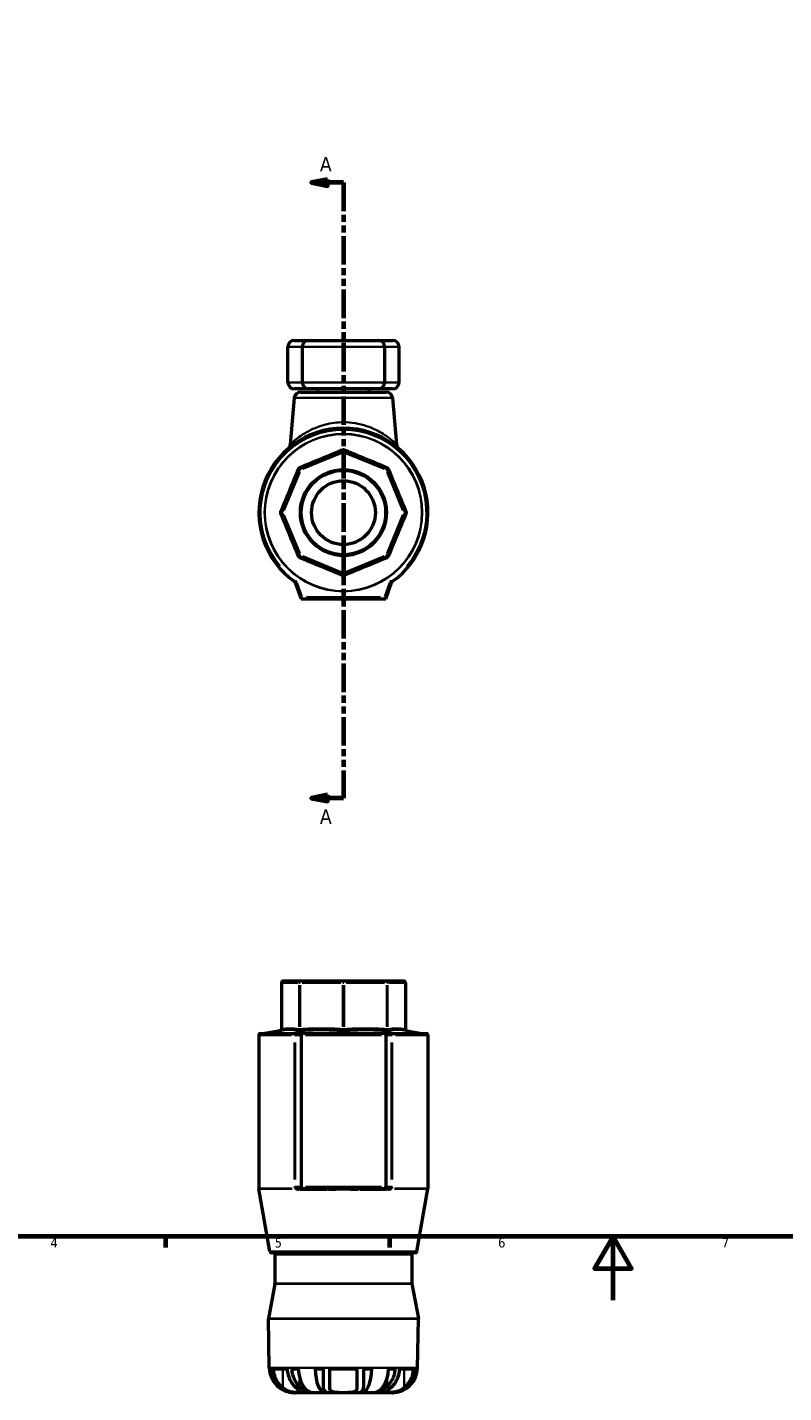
# Model space of a CAD drawing. Header units: millimetres. Extents: x 0 to 948, y -29 to 834.
# Tile 2 of 7: x 237 to 474, y -29 to 399. Entities that reach past the tile are written whole.
import ezdxf

# ---------------------------------------------------------------- set-up
doc = ezdxf.new("R2010")
doc.units = ezdxf.units.MM
doc.linetypes.add('DOUBLE_DASH_CHAIN', pattern=[1.2403, 0.6614, -0.0827, 0.1654, -0.0827, 0.1654, -0.0827])
for name, color, linetype, lineweight in [('Border (ANSI)', 7, 'Continuous', 70), ('Section Line (ANSI)', 7, 'DOUBLE_DASH_CHAIN', 70), ('Visible (ANSI)', 7, 'Continuous', 50), ('Visible Narrow (ANSI)', 7, 'Continuous', 35)]:
    doc.layers.add(name, color=color, linetype=linetype, lineweight=lineweight)
doc.styles.add('Label Text (ANSI)', font='tahoma.ttf')
doc.styles.add('Note Text (ANSI)', font='tahoma.ttf')

# ---------------------------------------------------------------- blocks, each defined once
blk = doc.blocks.new('Borders Default Border')
at = {"layer": 'Border (ANSI)'}
for p, q in [((280.33, 20), (280.33, 16.55)), ((350.42, 20), (350.42, 16.55))]:
    blk.add_line(p, q, dxfattribs=at)
at = {"layer": 'Border (ANSI)', "flags": 128}
for points in [[(20, 20), (20, 574), (821, 574), (821, 20), (20, 20)], [(420.5, 0), (420.5, 20), (414.73, 10), (426.27, 10), (420.5, 20)]]:
    blk.add_lwpolyline(points, dxfattribs=at)
at = {"layer": 'Border (ANSI)', "char_height": 3.05, "attachment_point": 7, "style": 'Note Text (ANSI)'}
for s, insert in [('4', (244.23, 16.55)), ('5', (314.48, 16.49)), ('6', (384.49, 16.49)), ('7', (454.6, 16.55))]:
    blk.add_mtext(s, dxfattribs=dict(at, insert=insert))
blk = doc.blocks.new('2dTransSection0')
at = {"layer": 'Section Line (ANSI)', "linetype": 'Continuous'}
for p, q in [((331.03, 351.37), (326.03, 350.37)), ((331.03, 349.37), (331.03, 351.37)), ((331.03, 350.37), (326.03, 350.37)), ((326.03, 350.37), (331.03, 349.37)), ((336.03, 350.37), (331.03, 350.37)), ((336.03, 350.37), (336.03, 341.72)), ((336.03, 166.09), (336.03, 157.44)), ((331.03, 158.44), (326.03, 157.44)), ((331.03, 156.44), (331.03, 158.44)), ((331.03, 157.44), (326.03, 157.44)), ((326.03, 157.44), (331.03, 156.44)), ((336.03, 157.44), (331.03, 157.44))]:
    blk.add_line(p, q, dxfattribs=at)
at = {"layer": 'Section Line (ANSI)', "linetype": 'DOUBLE_DASH_CHAIN', "ltscale": 13.5074}
blk.add_line((336.03, 350.37), (336.03, 157.44), dxfattribs=at)
at = {"layer": 'Section Line (ANSI)', "linetype": 'Continuous', "flags": 128}
for points in [[(331.03, 351.37), (326.03, 350.37), (331.03, 349.37), (331.03, 351.37)], [(331.03, 158.44), (326.03, 157.44), (331.03, 156.44), (331.03, 158.44)]]:
    blk.add_lwpolyline(points, dxfattribs=at)
at = {"layer": 'Section Line (ANSI)'}
for points in [[(331.03, 351.37), (326.03, 350.37), (331.03, 349.37), (331.03, 351.37)], [(331.03, 158.44), (326.03, 157.44), (331.03, 156.44), (331.03, 158.44)]]:
    blk.add_solid(points, dxfattribs=at)
at = {"layer": 'Section Line (ANSI)', "char_height": 4.57, "attachment_point": 7, "style": 'Label Text (ANSI)'}
for insert in [(328.67, 353.87), (328.67, 149.36)]:
    blk.add_mtext('A', dxfattribs=dict(at, insert=insert))

msp = doc.modelspace()

# ---------------------------------------------------------------- linework, layer by layer
at = {"layer": 'Visible (ANSI)'}
for p, q in [((320.616, 300.927), (325.131, 300.927)), ((325.131, 300.927), (346.931, 300.927)), ((346.931, 300.927), (351.446, 300.927)), ((318.616, 287.727), (318.616, 298.927)), ((323.131, 298.927), (323.131, 287.727)), ((348.931, 298.927), (348.931, 287.727)), ((353.446, 287.727), (353.446, 298.927)), ((320.648, 282.902), (319.37, 268.301)), ((325.131, 285.727), (320.616, 285.727)), ((322.64, 284.727), (349.422, 284.727)), ((346.931, 285.727), (325.131, 285.727)), ((327.969, 284.727), (327.969, 285.727)), ((344.094, 284.727), (344.094, 285.727)), ((351.446, 285.727), (346.931, 285.727)), ((351.415, 282.902), (352.692, 268.301)), ((335.84, 266.331), (322.446, 260.783)), ((349.616, 260.783), (336.223, 266.331)), ((322.175, 260.513), (316.627, 247.119)), ((355.435, 247.119), (349.887, 260.513)), ((316.627, 246.736), (322.175, 233.342)), ((349.887, 233.342), (355.435, 246.736)), ((322.446, 233.072), (335.84, 227.524)), ((336.223, 227.524), (349.616, 233.072)), ((320.917, 225.05), (322.781, 219.927)), ((349.281, 219.927), (351.146, 225.05)), ((323.131, 220.427), (322.781, 219.927)), ((322.781, 219.927), (349.281, 219.927)), ((349.281, 219.927), (348.931, 220.427)), ((316.589, 99.529), (316.589, 84.994)), ((322.637, 100.029), (317.089, 100.029)), ((336.031, 100.029), (322.637, 100.029)), ((349.425, 100.029), (336.031, 100.029)), ((354.973, 100.029), (349.425, 100.029)), ((355.473, 99.529), (355.473, 84.994)), ((309.531, 83.157), (309.531, 35.065)), ((310.031, 83.657), (321.024, 83.657)), ((316.176, 84.501), (311.429, 83.664)), ((321.387, 83.657), (321.024, 83.657)), ((323.131, 83.657), (321.387, 83.657)), ((322.781, 83.157), (322.781, 35.522)), ((348.931, 83.657), (323.131, 83.657)), ((350.676, 83.657), (348.931, 83.657)), ((349.281, 83.157), (349.281, 35.522)), ((351.038, 83.657), (350.676, 83.657)), ((351.038, 83.657), (362.031, 83.657)), ((355.886, 84.501), (360.633, 83.664)), ((362.531, 83.157), (362.531, 35.065)), ((313.008, 15.302), (309.539, 34.979)), ((321.804, 35.022), (323.131, 35.022)), ((323.131, 35.022), (331.297, 35.022)), ((340.765, 35.022), (348.931, 35.022)), ((348.931, 35.022), (350.259, 35.022)), ((359.054, 15.302), (362.524, 34.979)), ((358.562, 14.889), (313.501, 14.889)), ((314.566, 14.389), (314.566, 5.26)), ((357.496, 14.389), (357.496, 5.26)), ((314.558, 5.168), (312.54, -5.702)), ((357.505, 5.168), (359.522, -5.702)), ((312.8, -21.16), (312.532, -5.802)), ((359.262, -21.16), (359.53, -5.802)), ((313.516, -21.551), (313.015, -21.551)), ((318.385, -21.551), (314.145, -21.551)), ((321.899, -21.551), (319.876, -21.551)), ((329.671, -21.551), (327.147, -21.551)), ((329.671, -21.551), (329.671, -26.991)), ((340.271, -21.551), (331.791, -21.551)), ((331.791, -27.437), (331.791, -21.551)), ((340.271, -21.551), (340.271, -27.437)), ((342.391, -26.991), (342.391, -21.551)), ((344.915, -21.551), (342.391, -21.551)), ((352.186, -21.551), (350.163, -21.551)), ((357.917, -21.551), (353.677, -21.551)), ((359.047, -21.551), (358.546, -21.551)), ((320.88, -28.971), (320.749, -28.971)), ((320.88, -28.971), (320.88, -28.966)), ((321.218, -28.971), (320.88, -28.971)), ((322.796, -28.971), (321.218, -28.971)), ((325.372, -28.971), (322.796, -28.971)), ((325.372, -28.971), (325.372, -28.653)), ((326.728, -28.971), (325.372, -28.971)), ((330.183, -28.971), (326.728, -28.971)), ((330.183, -28.971), (330.183, -28.493)), ((331.877, -28.971), (330.183, -28.971)), ((336.031, -28.971), (331.877, -28.971)), ((340.186, -28.971), (336.031, -28.971)), ((341.879, -28.971), (340.186, -28.971)), ((341.879, -28.971), (341.879, -28.493)), ((345.334, -28.971), (341.879, -28.971)), ((346.69, -28.971), (345.334, -28.971)), ((346.69, -28.971), (346.69, -28.653)), ((349.266, -28.971), (346.69, -28.971)), ((350.845, -28.971), (349.266, -28.971)), ((351.183, -28.971), (350.845, -28.971)), ((351.183, -28.971), (351.183, -28.966)), ((351.313, -28.971), (351.183, -28.971))]:
    msp.add_line(p, q, dxfattribs=at)
for radius in [13.47, 13.22, 10]:
    msp.add_circle((336.031, 246.927), radius, dxfattribs=at)
for centre, radius, start, end in [((320.616, 298.927), 2, 90, 180), ((325.131, 298.927), 2, 90, 180), ((346.931, 298.927), 2, 0, 90), ((351.446, 298.927), 2, 0, 90), ((320.616, 287.727), 2, 180, 270), ((325.131, 287.727), 2, 180, 270), ((346.931, 287.727), 2, 270, 0), ((351.446, 287.727), 2, 270, 0), ((322.64, 282.727), 2, 90, 175), ((349.422, 282.727), 2, 5, 90), ((336.031, 246.927), 26.5, 305.25374, 234.74626), ((317.378, 268.475), 2, 310.88216, 355), ((336.031, 265.869), 0.5, 67.5, 112.5), ((354.685, 268.475), 2, 185, 229.11784), ((322.637, 260.321), 0.5, 112.5, 157.5), ((349.425, 260.321), 0.5, 22.5, 67.5), ((317.089, 246.927), 0.5, 157.5, 202.5), ((354.973, 246.927), 0.5, 337.5, 22.5), ((322.637, 233.533), 0.5, 202.5, 247.5), ((349.425, 233.533), 0.5, 292.5, 337.5), ((336.031, 227.986), 0.5, 247.5, 292.5), ((320.447, 224.879), 0.5, 20, 54.74626), ((351.616, 224.879), 0.5, 125.25374, 160), ((317.089, 99.529), 0.5, 90, 180), ((354.973, 99.529), 0.5, 0, 90), ((310.031, 83.157), 0.5, 90, 180), ((311.342, 84.157), 0.5, 270, 280), ((316.089, 84.994), 0.5, 280, 0), ((355.973, 84.994), 0.5, 180, 260), ((360.72, 84.157), 0.5, 260, 270), ((362.031, 83.157), 0.5, 0, 90), ((310.031, 35.065), 0.5, 180, 190), ((362.031, 35.065), 0.5, 350, 0), ((313.501, 15.389), 0.5, 190, 270), ((314.066, 14.389), 0.5, 0, 90), ((357.996, 14.389), 0.5, 90, 180), ((358.562, 15.389), 0.5, 270, 350), ((314.066, 5.26), 0.5, 349.48607, 0), ((357.996, 5.26), 0.5, 180, 190.51393), ((313.032, -5.793), 0.5, 169.48607, 181), ((359.03, -5.793), 0.5, 359, 10.51393), ((320.749, -21.021), 7.95, 181, 270), ((351.313, -21.021), 7.95, 270, 359)]:
    msp.add_arc(centre, radius, start, end, dxfattribs=at)
for centre, major_axis, ratio, start_param, end_param in [((323.131, 83.157), (0, 0.5), 0.7002075, 0, 1.5707963), ((348.931, 83.157), (0, -0.5), 0.7002075, 1.5707963, 3.1415927), ((323.131, 35.522), (0, 0.5), 0.7002075, 1.5707963, 3.1415927), ((348.931, 35.522), (0, 0.5), 0.7002075, 3.1415927, 4.712389), ((320.88, -21.021), (0, -7.95), 0.9914449, 4.7791051, 6.2831853), ((326.728, -21.021), (0, -7.95), 0.6087614, 4.7791051, 6.2831853), ((330.183, -21.021), (0, -7.95), 0.3826834, 4.7791051, 6.2831853), ((341.879, -21.021), (0, -7.95), 0.3826834, 0, 1.5040802), ((345.334, -21.021), (0, -7.95), 0.6087614, 0, 1.5040802), ((351.183, -21.021), (0, -7.95), 0.9914449, 0, 1.5040802)]:
    msp.add_ellipse(centre, major_axis=major_axis, ratio=ratio, start_param=start_param, end_param=end_param, dxfattribs=at)
for points, knots in [([(313.516, -21.551), (313.536, -21.878), (313.575, -22.214), (313.724, -23.061), (313.863, -23.564), (314.191, -24.462), (314.412, -24.937), (314.937, -25.822), (315.241, -26.232), (315.67, -26.716), (315.803, -26.855), (315.944, -26.991)], [0.05156212, 0.05156212, 0.05156212, 0.05156212, 0.1446805, 0.1446805, 0.289361, 0.289361, 0.4369489, 0.4369489, 0.58453679, 0.58453679, 0.64473873, 0.64473873, 0.64473873, 0.64473873]), ([(317.004, -27.437), (316.695, -27.181), (316.408, -26.898), (315.857, -26.269), (315.556, -25.857), (315.036, -24.969), (314.818, -24.493), (314.491, -23.591), (314.352, -23.081), (314.203, -22.224), (314.164, -21.882), (314.145, -21.551)], [4.13160254, 4.13160254, 4.13160254, 4.13160254, 4.25287747, 4.25287747, 4.40024854, 4.40024854, 4.5476196, 4.5476196, 4.69372106, 4.69372106, 4.78825348, 4.78825348, 4.78825348, 4.78825348]), ([(318.385, -21.551), (318.404, -21.882), (318.443, -22.224), (318.592, -23.081), (318.731, -23.591), (319.058, -24.493), (319.276, -24.969), (319.796, -25.857), (320.097, -26.269), (320.648, -26.898), (320.935, -27.181), (321.244, -27.437)], [0.05156904, 0.05156904, 0.05156904, 0.05156904, 0.14610146, 0.14610146, 0.29220292, 0.29220292, 0.43957399, 0.43957399, 0.58694505, 0.58694505, 0.70821998, 0.70821998, 0.70821998, 0.70821998]), ([(322.304, -26.991), (322.163, -26.855), (322.03, -26.716), (321.601, -26.232), (321.297, -25.822), (320.772, -24.937), (320.551, -24.462), (320.223, -23.564), (320.084, -23.061), (319.935, -22.214), (319.896, -21.878), (319.876, -21.551)], [4.4347921, 4.4347921, 4.4347921, 4.4347921, 4.49499404, 4.49499404, 4.64258193, 4.64258193, 4.79016983, 4.79016983, 4.93485033, 4.93485033, 5.02796871, 5.02796871, 5.02796871, 5.02796871]), ([(352.186, -21.551), (352.167, -21.878), (352.128, -22.214), (351.979, -23.061), (351.84, -23.564), (351.511, -24.462), (351.291, -24.937), (350.766, -25.822), (350.462, -26.232), (350.032, -26.716), (349.899, -26.855), (349.758, -26.991)], [0.05156212, 0.05156212, 0.05156212, 0.05156212, 0.1446805, 0.1446805, 0.289361, 0.289361, 0.4369489, 0.4369489, 0.58453679, 0.58453679, 0.64473873, 0.64473873, 0.64473873, 0.64473873]), ([(350.818, -27.437), (351.128, -27.181), (351.415, -26.898), (351.966, -26.269), (352.267, -25.857), (352.786, -24.969), (353.004, -24.493), (353.331, -23.591), (353.47, -23.081), (353.619, -22.224), (353.658, -21.882), (353.677, -21.551)], [4.13160254, 4.13160254, 4.13160254, 4.13160254, 4.25287747, 4.25287747, 4.40024854, 4.40024854, 4.5476196, 4.5476196, 4.69372106, 4.69372106, 4.78825348, 4.78825348, 4.78825348, 4.78825348]), ([(357.917, -21.551), (357.898, -21.882), (357.859, -22.224), (357.71, -23.081), (357.571, -23.591), (357.244, -24.493), (357.026, -24.969), (356.507, -25.857), (356.206, -26.269), (355.655, -26.898), (355.368, -27.181), (355.058, -27.437)], [0.05156904, 0.05156904, 0.05156904, 0.05156904, 0.14610146, 0.14610146, 0.29220292, 0.29220292, 0.43957399, 0.43957399, 0.58694505, 0.58694505, 0.70821998, 0.70821998, 0.70821998, 0.70821998]), ([(356.118, -26.991), (356.259, -26.855), (356.392, -26.716), (356.822, -26.232), (357.126, -25.822), (357.651, -24.937), (357.871, -24.462), (358.2, -23.564), (358.339, -23.061), (358.488, -22.214), (358.527, -21.878), (358.546, -21.551)], [4.4347921, 4.4347921, 4.4347921, 4.4347921, 4.49499404, 4.49499404, 4.64258193, 4.64258193, 4.79016983, 4.79016983, 4.93485033, 4.93485033, 5.02796871, 5.02796871, 5.02796871, 5.02796871]), ([(315.944, -26.991), (316.281, -27.316), (316.656, -27.609), (317.315, -28.017), (317.573, -28.156), (318.044, -28.371), (318.252, -28.454), (318.7, -28.61), (318.939, -28.681), (319.591, -28.838), (320.002, -28.902), (320.685, -28.961), (320.955, -28.971), (321.218, -28.971)], [-0.71639359, -0.71639359, -0.71639359, -0.71639359, -0.56483521, -0.56483521, -0.47474384, -0.47474384, -0.40713988, -0.40713988, -0.33216062, -0.33216062, -0.20659364, -0.20659364, -0.12252485, -0.12252485, -0.12252485, -0.12252485]), ([(322.796, -28.971), (322.738, -28.971), (322.676, -28.971), (322.327, -28.971), (321.975, -28.972), (321.134, -28.939), (320.645, -28.901), (319.781, -28.749), (319.427, -28.665), (318.765, -28.451), (318.462, -28.329), (317.789, -27.999), (317.437, -27.778), (317.081, -27.499), (317.043, -27.468), (317.004, -27.437)], [-1.49427313, -1.49427313, -1.49427313, -1.49427313, -1.45688821, -1.45688821, -1.2977846, -1.2977846, -1.12563241, -1.12563241, -1.00805286, -1.00805286, -0.9024229, -0.9024229, -0.76257964, -0.76257964, -0.74535267, -0.74535267, -0.74535267, -0.74535267]), ([(321.244, -27.437), (321.427, -27.587), (321.602, -27.726), (322.018, -28.042), (322.253, -28.208), (322.649, -28.475), (322.812, -28.578), (323.121, -28.768), (323.244, -28.838), (323.393, -28.943), (323.381, -28.96), (323.179, -28.973), (323.019, -28.971), (322.796, -28.971)], [-2.24227687, -2.24227687, -2.24227687, -2.24227687, -2.16259604, -2.16259604, -2.04378032, -2.04378032, -1.93934492, -1.93934492, -1.80631446, -1.80631446, -1.6373378, -1.6373378, -1.49427313, -1.49427313, -1.49427313, -1.49427313]), ([(325.372, -28.971), (325.361, -28.971), (325.35, -28.971), (325.226, -28.962), (325.053, -28.915), (324.694, -28.758), (324.546, -28.684), (324.239, -28.511), (324.083, -28.415), (323.695, -28.157), (323.459, -27.985), (322.916, -27.553), (322.609, -27.285), (322.304, -26.991)], [-0.74205347, -0.74205347, -0.74205347, -0.74205347, -0.72470319, -0.72470319, -0.5672788, -0.5672788, -0.47655004, -0.47655004, -0.39450998, -0.39450998, -0.28280887, -0.28280887, -0.14479069, -0.14479069, -0.14479069, -0.14479069]), ([(329.671, -26.991), (329.671, -27.223), (329.689, -27.439), (329.777, -27.859), (329.851, -28.056), (330.033, -28.34), (330.121, -28.441), (330.331, -28.62), (330.453, -28.696), (330.801, -28.851), (331.044, -28.91), (331.495, -28.963), (331.681, -28.971), (331.877, -28.971)], [-0.7299161, -0.7299161, -0.7299161, -0.7299161, -0.62181988, -0.62181988, -0.50110123, -0.50110123, -0.42054873, -0.42054873, -0.33802721, -0.33802721, -0.21465642, -0.21465642, -0.13655052, -0.13655052, -0.13655052, -0.13655052]), ([(336.031, -28.971), (336.019, -28.971), (336.007, -28.971), (335.485, -28.971), (334.981, -28.974), (334, -28.952), (333.538, -28.926), (332.863, -28.795), (332.623, -28.717), (332.257, -28.512), (332.123, -28.395), (331.897, -28.082), (331.827, -27.876), (331.795, -27.577), (331.791, -27.508), (331.791, -27.437)], [-1.45130561, -1.45130561, -1.45130561, -1.45130561, -1.4475148, -1.4475148, -1.28863155, -1.28863155, -1.11901984, -1.11901984, -0.99764, -0.99764, -0.8928427, -0.8928427, -0.76057382, -0.76057382, -0.72305496, -0.72305496, -0.72305496, -0.72305496]), ([(340.271, -27.437), (340.271, -27.498), (340.269, -27.557), (340.242, -27.853), (340.174, -28.064), (339.951, -28.383), (339.82, -28.501), (339.461, -28.708), (339.226, -28.788), (338.568, -28.92), (338.12, -28.949), (337.121, -28.974), (336.579, -28.971), (336.031, -28.971)], [-2.18019994, -2.18019994, -2.18019994, -2.18019994, -2.14808736, -2.14808736, -2.01373574, -2.01373574, -1.90873906, -1.90873906, -1.78850569, -1.78850569, -1.62215734, -1.62215734, -1.45130561, -1.45130561, -1.45130561, -1.45130561]), ([(340.186, -28.971), (340.432, -28.971), (340.66, -28.958), (341.137, -28.884), (341.368, -28.815), (341.674, -28.655), (341.772, -28.588), (341.934, -28.445), (342, -28.371), (342.133, -28.187), (342.193, -28.073), (342.347, -27.674), (342.391, -27.352), (342.391, -26.991)], [-0.59568962, -0.59568962, -0.59568962, -0.59568962, -0.49775032, -0.49775032, -0.37413494, -0.37413494, -0.30531034, -0.30531034, -0.24525595, -0.24525595, -0.16878166, -0.16878166, 0, 0, 0, 0]), ([(349.758, -26.991), (349.695, -27.053), (349.631, -27.113), (349.211, -27.502), (348.854, -27.796), (348.34, -28.174), (348.17, -28.29), (347.869, -28.483), (347.735, -28.562), (347.449, -28.719), (347.304, -28.789), (346.953, -28.934), (346.79, -28.971), (346.69, -28.971)], [-0.62436701, -0.62436701, -0.62436701, -0.62436701, -0.59584571, -0.59584571, -0.43554868, -0.43554868, -0.35307826, -0.35307826, -0.28127328, -0.28127328, -0.18924949, -0.18924949, -0.02908516, -0.02908516, -0.02908516, -0.02908516]), ([(349.266, -28.971), (349.242, -28.971), (349.218, -28.971), (348.958, -28.971), (348.803, -28.973), (348.664, -28.948), (348.695, -28.918), (348.917, -28.78), (349.055, -28.699), (349.387, -28.491), (349.569, -28.373), (350.029, -28.054), (350.314, -27.842), (350.68, -27.55), (350.748, -27.494), (350.818, -27.437)], [-1.46265178, -1.46265178, -1.46265178, -1.46265178, -1.44738015, -1.44738015, -1.28885115, -1.28885115, -1.11882256, -1.11882256, -0.99911031, -0.99911031, -0.89433468, -0.89433468, -0.75989386, -0.75989386, -0.72935107, -0.72935107, -0.72935107, -0.72935107]), ([(355.058, -27.437), (354.948, -27.528), (354.835, -27.614), (354.406, -27.918), (354.064, -28.113), (353.398, -28.413), (353.087, -28.526), (352.389, -28.728), (352.008, -28.805), (351.133, -28.929), (350.663, -28.954), (349.855, -28.974), (349.522, -28.971), (349.266, -28.971)], [-2.19619713, -2.19619713, -2.19619713, -2.19619713, -2.14822606, -2.14822606, -2.0199286, -2.0199286, -1.91539496, -1.91539496, -1.79131218, -1.79131218, -1.6234577, -1.6234577, -1.46265178, -1.46265178, -1.46265178, -1.46265178]), ([(350.845, -28.971), (351.259, -28.971), (351.686, -28.946), (352.458, -28.836), (352.792, -28.768), (353.359, -28.611), (353.592, -28.535), (354.062, -28.353), (354.298, -28.248), (354.909, -27.932), (355.267, -27.702), (355.779, -27.302), (355.953, -27.15), (356.118, -26.991)], [-0.81383188, -0.81383188, -0.81383188, -0.81383188, -0.68085914, -0.68085914, -0.577897, -0.577897, -0.50396521, -0.50396521, -0.42521449, -0.42521449, -0.29190606, -0.29190606, -0.21740339, -0.21740339, -0.21740339, -0.21740339])]:
    msp.add_open_spline(points, degree=3, knots=knots, dxfattribs=at)
at = {"layer": 'Visible Narrow (ANSI)'}
for p, q in [((322.709, 298.927), (318.628, 298.927)), ((348.772, 298.927), (323.29, 298.927)), ((353.434, 298.927), (349.353, 298.927)), ((318.628, 287.727), (322.709, 287.727)), ((323.29, 287.727), (348.772, 287.727)), ((349.353, 287.727), (353.434, 287.727)), ((351.225, 282.902), (320.837, 282.902)), ((323.307, 260.599), (335.362, 265.592)), ((336.016, 265.905), (335.84, 266.33)), ((336.222, 266.33), (336.046, 265.905)), ((336.701, 265.592), (348.755, 260.599)), ((317.367, 247.597), (322.36, 259.652)), ((322.601, 260.336), (322.177, 260.512)), ((322.447, 260.782), (322.622, 260.358)), ((349.44, 260.358), (349.616, 260.782)), ((349.886, 260.512), (349.461, 260.336)), ((349.703, 259.652), (354.696, 247.597)), ((316.629, 247.118), (317.053, 246.942)), ((317.053, 246.912), (316.629, 246.737)), ((322.36, 234.203), (317.367, 246.258)), ((354.696, 246.258), (349.703, 234.203)), ((355.009, 246.942), (355.434, 247.118)), ((355.434, 246.737), (355.009, 246.912)), ((322.177, 233.343), (322.601, 233.518)), ((322.622, 233.497), (322.447, 233.073)), ((335.362, 228.263), (323.307, 233.256)), ((348.755, 233.256), (336.701, 228.263)), ((349.616, 233.073), (349.44, 233.497)), ((349.461, 233.518), (349.886, 233.343)), ((335.84, 227.525), (336.016, 227.949)), ((336.046, 227.949), (336.222, 227.525)), ((321.001, 225.664), (320.736, 225.289)), ((320.918, 225.051), (321.35, 225.208)), ((323.044, 220.667), (321.474, 224.981)), ((350.589, 224.981), (349.018, 220.667)), ((350.713, 225.208), (351.144, 225.051)), ((351.326, 225.289), (351.061, 225.664)), ((347.641, 220.427), (324.421, 220.427)), ((316.624, 99.529), (316.589, 99.529)), ((316.627, 85.733), (316.627, 98.802)), ((316.905, 99.529), (321.898, 99.529)), ((322.175, 98.802), (322.175, 85.733)), ((322.428, 99.529), (322.183, 99.529)), ((322.446, 85.733), (322.446, 98.802)), ((323.116, 99.529), (335.17, 99.529)), ((335.84, 98.802), (335.84, 85.733)), ((336.204, 99.529), (335.858, 99.529)), ((336.223, 85.733), (336.223, 98.802)), ((336.892, 99.529), (348.947, 99.529)), ((349.616, 98.802), (349.616, 85.733)), ((349.879, 99.529), (349.634, 99.529)), ((349.887, 85.733), (349.887, 98.802)), ((350.164, 99.529), (355.158, 99.529)), ((355.435, 98.802), (355.435, 85.733)), ((355.473, 99.529), (355.439, 99.529)), ((319.719, 83.157), (309.561, 83.157)), ((311.732, 83.664), (360.33, 83.664)), ((320.748, 83.157), (320.911, 83.157)), ((321.01, 83.157), (322.688, 83.157)), ((324.106, 83.157), (347.956, 83.157)), ((349.374, 83.157), (351.053, 83.157)), ((351.151, 83.157), (351.315, 83.157)), ((362.501, 83.157), (352.343, 83.157)), ((320.735, 80.775), (320.735, 37.903)), ((320.917, 37.903), (320.917, 80.775)), ((351.146, 80.775), (351.146, 37.903)), ((351.327, 37.903), (351.327, 80.775)), ((309.562, 35.065), (319.861, 35.065)), ((319.995, 34.979), (309.57, 34.979)), ((320.748, 35.522), (320.911, 35.522)), ((322.688, 35.522), (321.01, 35.522)), ((330.89, 34.608), (322.493, 34.608)), ((347.956, 35.522), (324.106, 35.522)), ((349.57, 34.608), (341.172, 34.608)), ((351.053, 35.522), (349.374, 35.522)), ((351.151, 35.522), (351.315, 35.522)), ((362.493, 34.979), (352.068, 34.979)), ((352.201, 35.065), (362.501, 35.065)), ((313.292, 15.302), (358.771, 15.302)), ((357.232, 14.389), (314.83, 14.389)), ((357.24, 5.168), (314.822, 5.168)), ((314.83, 5.26), (357.232, 5.26)), ((359.241, -5.802), (312.821, -5.802)), ((312.83, -5.702), (359.233, -5.702)), ((313.086, -21.16), (358.976, -21.16)), ((317.004, -27.143), (317.004, -21.846)), ((322.304, -26.854), (322.304, -24.384)), ((349.758, -26.854), (349.758, -24.384)), ((355.058, -27.143), (355.058, -21.846))]:
    msp.add_line(p, q, dxfattribs=at)
for radius in [24.689, 24.602]:
    msp.add_circle((336.031, 246.927), radius, dxfattribs=at)
for centre, radius, start, end in [((336.031, 246.927), 26, 319.72836, 220.27164), ((320.447, 224.879), 1, 21.73731, 53.00895), ((351.616, 224.879), 1, 126.99105, 158.26269)]:
    msp.add_arc(centre, radius, start, end, dxfattribs=at)
for centre, major_axis, ratio, start_param, end_param in [((335.649, 266.793), (0.191, -0.462), 0.0641947, 4.9452021, 6.2127651), ((336.414, 266.793), (-0.191, -0.462), 0.0641947, 0.0704202, 1.3379832), ((322.255, 261.245), (0.191, -0.462), 0.0641947, 0.0704202, 1.3379832), ((349.808, 261.245), (-0.191, -0.462), 0.0641947, 4.9452021, 6.2127651), ((321.713, 260.704), (0.462, -0.191), 0.0641947, 4.9452021, 6.2127651), ((350.349, 260.704), (-0.462, -0.191), 0.0641947, 0.0704202, 1.3379832), ((316.165, 247.31), (0.462, -0.191), 0.0641947, 0.0704202, 1.3379832), ((316.165, 246.545), (0.462, 0.191), 0.0641947, 4.9452021, 6.2127651), ((355.897, 247.31), (-0.462, -0.191), 0.0641947, 4.9452021, 6.2127651), ((355.897, 246.545), (-0.462, 0.191), 0.0641947, 0.0704202, 1.3379832), ((321.713, 233.151), (0.462, 0.191), 0.0641947, 0.0704202, 1.3379832), ((322.255, 232.61), (0.191, 0.462), 0.0641947, 4.9452021, 6.2127651), ((349.808, 232.61), (-0.191, 0.462), 0.0641947, 0.0704202, 1.3379832), ((350.349, 233.151), (-0.462, 0.191), 0.0641947, 4.9452021, 6.2127651), ((335.649, 227.062), (0.191, 0.462), 0.0641947, 0.0704202, 1.3379832), ((336.414, 227.062), (-0.191, 0.462), 0.0641947, 4.9452021, 6.2127651), ((317.089, 99.529), (0, 0.5), 0.9238795, 0.0785398, 1.4922565), ((322.637, 99.529), (0, 0.5), 0.9238795, 0.0785398, 1.4922565), ((322.637, 99.529), (0, 0.5), 0.3826834, 0.0785398, 1.4922565), ((336.031, 99.529), (0, 0.5), 0.3826834, 0.0785398, 1.4922565), ((336.031, 99.529), (0, 0.5), 0.3826834, 4.7909288, 6.2046455), ((349.425, 99.529), (0, 0.5), 0.3826834, 4.7909288, 6.2046455), ((349.425, 99.529), (0, 0.5), 0.9238795, 4.7909288, 6.2046455), ((354.973, 99.529), (0, 0.5), 0.9238795, 4.7909288, 6.2046455), ((316.165, 85.007), (0.083, -0.493), 0.9219739, 0.0790566, 1.3466197), ((321.024, 83.157), (0, 0.5), 0.5771985, 0.0785398, 1.4922565), ((321.387, 83.157), (0, 0.5), 0.9396926, 0.0785398, 1.4922565), ((321.713, 85.007), (-0.083, -0.493), 0.9219739, 0.3865695, 1.6541326), ((322.255, 85.007), (0.035, -0.499), 0.3818941, 0.206229, 1.4737921), ((335.649, 85.007), (-0.035, -0.499), 0.3818941, 0.2593971, 1.5269602), ((336.414, 85.007), (0.035, -0.499), 0.3818941, 4.7562251, 6.0237882), ((349.808, 85.007), (-0.035, -0.499), 0.3818941, 4.8093932, 6.0769563), ((350.349, 85.007), (0.083, -0.493), 0.9219739, 4.6290527, 5.8966158), ((350.676, 83.157), (0, 0.5), 0.9396926, 4.7909288, 6.2046455), ((351.038, 83.157), (0, 0.5), 0.5771985, 4.7909288, 6.2046455), ((355.897, 85.007), (-0.083, -0.493), 0.9219739, 4.9365656, 6.2041287), ((320.604, 35.065), (0.404, 0.295), 0.379981, 5.2296568, 5.9101114), ((320.756, 34.892), (0.345, 0.362), 0.3293275, 5.285784, 5.9605184), ((321.804, 34.522), (0, 0.5), 0.5285168, 4.9567351, 6.2133721), ((331.297, 34.522), (0, 0.5), 0.1758628, 4.9567351, 6.2133721), ((340.765, 34.522), (0, 0.5), 0.1758628, 0.0698132, 1.3264502), ((350.259, 34.522), (0, 0.5), 0.5285168, 0.0698132, 1.3264502), ((351.306, 34.892), (-0.345, 0.362), 0.3293275, 0.3226669, 0.9974013), ((351.458, 35.065), (-0.404, 0.295), 0.379981, 0.3730739, 1.0535285)]:
    msp.add_ellipse(centre, major_axis=major_axis, ratio=ratio, start_param=start_param, end_param=end_param, dxfattribs=at)
for points, knots in [([(352.692, 268.302), (352.692, 268.301), (352.685, 268.308), (352.584, 268.404), (352.26, 268.719), (351.101, 269.73), (350.169, 270.487), (347.666, 272.147), (346.006, 273.057), (341.938, 274.587), (339.441, 275.14), (334.874, 275.313), (332.842, 275.109), (328.79, 274.18), (326.819, 273.389), (323.322, 271.534), (321.838, 270.441), (320.196, 269.078), (319.749, 268.66), (319.424, 268.353), (319.37, 268.301), (319.37, 268.301)], [1.5795941, 1.5795941, 1.5795941, 1.5795941, 1.6732097, 1.6732097, 2.1948438, 2.1948438, 2.8424679, 2.8424679, 3.6013528, 3.6013528, 4.4650921, 4.4650921, 5.1442827, 5.1442827, 5.9225262, 5.9225262, 6.7758303, 6.7758303, 7.29551, 7.29551, 7.5425656, 7.5425656, 7.5425656, 7.5425656]), ([(335.65, 266.706), (333.431, 265.783), (331.208, 264.86), (328.985, 263.939), (326.761, 263.018), (324.537, 262.099), (322.315, 261.183)], [-3.1382051, -3.1382051, -3.1382051, -3.1382051, -2.4128029, -2.4128029, -2.4128029, -1.6874007, -1.6874007, -1.6874007, -1.6874007]), ([(336.412, 266.706), (336.326, 266.742), (336.234, 266.766), (336.038, 266.788), (335.935, 266.783), (335.771, 266.75), (335.709, 266.731), (335.65, 266.706)], [-0.078592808, -0.078592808, -0.078592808, -0.078592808, -0.050293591, -0.050293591, -0.019343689, -0.019343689, 0, 0, 0, 0]), ([(349.748, 261.183), (347.525, 262.099), (345.301, 263.018), (343.078, 263.939), (340.854, 264.86), (338.632, 265.783), (336.412, 266.706)], [-3.1382051, -3.1382051, -3.1382051, -3.1382051, -2.4128029, -2.4128029, -2.4128029, -1.6874007, -1.6874007, -1.6874007, -1.6874007]), ([(322.315, 261.183), (322.228, 261.147), (322.146, 261.099), (321.993, 260.976), (321.923, 260.899), (321.831, 260.76), (321.8, 260.703), (321.776, 260.644)], [-0.078592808, -0.078592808, -0.078592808, -0.078592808, -0.050293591, -0.050293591, -0.019343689, -0.019343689, 0, 0, 0, 0]), ([(350.286, 260.644), (350.251, 260.73), (350.203, 260.812), (350.08, 260.966), (350.003, 261.036), (349.864, 261.128), (349.807, 261.158), (349.748, 261.183)], [-0.078592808, -0.078592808, -0.078592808, -0.078592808, -0.050293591, -0.050293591, -0.019343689, -0.019343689, 0, 0, 0, 0]), ([(321.776, 260.644), (320.859, 258.421), (319.941, 256.197), (319.02, 253.974), (318.099, 251.75), (317.176, 249.528), (316.252, 247.308)], [-3.1382051, -3.1382051, -3.1382051, -3.1382051, -2.4128029, -2.4128029, -2.4128029, -1.6874007, -1.6874007, -1.6874007, -1.6874007]), ([(355.81, 247.308), (354.887, 249.528), (353.964, 251.75), (353.043, 253.974), (352.122, 256.197), (351.203, 258.421), (350.286, 260.644)], [-3.1382051, -3.1382051, -3.1382051, -3.1382051, -2.4128029, -2.4128029, -2.4128029, -1.6874007, -1.6874007, -1.6874007, -1.6874007]), ([(316.252, 247.308), (316.216, 247.222), (316.193, 247.13), (316.171, 246.935), (316.176, 246.831), (316.209, 246.667), (316.228, 246.606), (316.252, 246.546)], [-0.078592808, -0.078592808, -0.078592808, -0.078592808, -0.050293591, -0.050293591, -0.019343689, -0.019343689, 0, 0, 0, 0]), ([(316.252, 246.546), (317.176, 244.327), (318.099, 242.104), (319.02, 239.881), (319.941, 237.657), (320.859, 235.433), (321.776, 233.211)], [-3.1382051, -3.1382051, -3.1382051, -3.1382051, -2.4128029, -2.4128029, -2.4128029, -1.6874007, -1.6874007, -1.6874007, -1.6874007]), ([(350.286, 233.211), (351.203, 235.433), (352.122, 237.657), (353.043, 239.881), (353.964, 242.104), (354.887, 244.327), (355.81, 246.546)], [-3.1382051, -3.1382051, -3.1382051, -3.1382051, -2.4128029, -2.4128029, -2.4128029, -1.6874007, -1.6874007, -1.6874007, -1.6874007]), ([(355.81, 246.546), (355.846, 246.633), (355.87, 246.725), (355.892, 246.92), (355.887, 247.024), (355.854, 247.188), (355.835, 247.249), (355.81, 247.308)], [-0.078592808, -0.078592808, -0.078592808, -0.078592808, -0.050293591, -0.050293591, -0.019343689, -0.019343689, 0, 0, 0, 0]), ([(321.776, 233.211), (321.812, 233.124), (321.86, 233.043), (321.983, 232.889), (322.06, 232.819), (322.199, 232.727), (322.256, 232.697), (322.315, 232.672)], [-0.078592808, -0.078592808, -0.078592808, -0.078592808, -0.050293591, -0.050293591, -0.019343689, -0.019343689, 0, 0, 0, 0]), ([(322.315, 232.672), (324.537, 231.756), (326.761, 230.837), (328.985, 229.916), (331.208, 228.995), (333.431, 228.072), (335.65, 227.148)], [-3.1382051, -3.1382051, -3.1382051, -3.1382051, -2.4128029, -2.4128029, -2.4128029, -1.6874007, -1.6874007, -1.6874007, -1.6874007]), ([(336.412, 227.148), (338.632, 228.072), (340.854, 228.995), (343.078, 229.916), (345.301, 230.837), (347.525, 231.756), (349.748, 232.672)], [-3.1382051, -3.1382051, -3.1382051, -3.1382051, -2.4128029, -2.4128029, -2.4128029, -1.6874007, -1.6874007, -1.6874007, -1.6874007]), ([(349.748, 232.672), (349.834, 232.708), (349.916, 232.756), (350.069, 232.879), (350.14, 232.956), (350.232, 233.095), (350.262, 233.152), (350.286, 233.211)], [-0.078592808, -0.078592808, -0.078592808, -0.078592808, -0.050293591, -0.050293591, -0.019343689, -0.019343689, 0, 0, 0, 0]), ([(335.65, 227.148), (335.737, 227.112), (335.829, 227.089), (336.024, 227.067), (336.128, 227.072), (336.291, 227.105), (336.353, 227.124), (336.412, 227.148)], [-0.078592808, -0.078592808, -0.078592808, -0.078592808, -0.050293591, -0.050293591, -0.019343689, -0.019343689, 0, 0, 0, 0]), ([(316.176, 84.501), (316.176, 84.501), (316.183, 84.503), (316.209, 84.507), (316.228, 84.51), (316.252, 84.514)], [-0.03929549, -0.03929549, -0.03929549, -0.03929549, -0.019343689, -0.019343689, 0, 0, 0, 0]), ([(316.252, 84.514), (317.176, 84.669), (318.099, 84.756), (319.02, 84.756), (319.941, 84.756), (320.859, 84.669), (321.776, 84.514)], [-3.1382051, -3.1382051, -3.1382051, -3.1382051, -2.4128029, -2.4128029, -2.4128029, -1.6874007, -1.6874007, -1.6874007, -1.6874007]), ([(316.627, 85.007), (316.615, 85.003), (316.606, 84.999), (316.593, 84.995), (316.589, 84.994), (316.589, 84.994)], [0, 0, 0, 0, 0.019343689, 0.019343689, 0.03929549, 0.03929549, 0.03929549, 0.03929549]), ([(322.175, 85.007), (321.252, 85.162), (320.327, 85.248), (319.401, 85.248), (318.476, 85.248), (317.551, 85.162), (316.627, 85.007)], [1.6874007, 1.6874007, 1.6874007, 1.6874007, 2.4128029, 2.4128029, 2.4128029, 3.1382051, 3.1382051, 3.1382051, 3.1382051]), ([(321.776, 84.514), (321.812, 84.508), (321.86, 84.504), (321.983, 84.501), (322.06, 84.501), (322.199, 84.507), (322.256, 84.51), (322.315, 84.514)], [-0.078592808, -0.078592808, -0.078592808, -0.078592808, -0.050293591, -0.050293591, -0.019343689, -0.019343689, 0, 0, 0, 0]), ([(322.446, 85.007), (322.416, 85.003), (322.388, 84.999), (322.318, 84.994), (322.279, 84.993), (322.218, 84.997), (322.193, 85.001), (322.175, 85.007)], [0, 0, 0, 0, 0.019343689, 0.019343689, 0.050293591, 0.050293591, 0.078592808, 0.078592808, 0.078592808, 0.078592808]), ([(322.315, 84.514), (324.537, 84.669), (326.761, 84.756), (328.985, 84.756), (331.208, 84.756), (333.431, 84.669), (335.65, 84.514)], [-3.1382051, -3.1382051, -3.1382051, -3.1382051, -2.4128029, -2.4128029, -2.4128029, -1.6874007, -1.6874007, -1.6874007, -1.6874007]), ([(335.84, 85.007), (333.61, 85.162), (331.377, 85.248), (329.143, 85.248), (326.909, 85.248), (324.675, 85.162), (322.446, 85.007)], [1.6874007, 1.6874007, 1.6874007, 1.6874007, 2.4128029, 2.4128029, 2.4128029, 3.1382051, 3.1382051, 3.1382051, 3.1382051]), ([(335.65, 84.514), (335.737, 84.508), (335.829, 84.504), (336.024, 84.501), (336.128, 84.501), (336.291, 84.507), (336.353, 84.51), (336.412, 84.514)], [-0.078592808, -0.078592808, -0.078592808, -0.078592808, -0.050293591, -0.050293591, -0.019343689, -0.019343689, 0, 0, 0, 0]), ([(336.223, 85.007), (336.193, 85.003), (336.162, 84.999), (336.08, 84.994), (336.028, 84.993), (335.929, 84.997), (335.883, 85.001), (335.84, 85.007)], [0, 0, 0, 0, 0.019343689, 0.019343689, 0.050293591, 0.050293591, 0.078592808, 0.078592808, 0.078592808, 0.078592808]), ([(349.616, 85.007), (347.387, 85.162), (345.153, 85.248), (342.92, 85.248), (340.686, 85.248), (338.452, 85.162), (336.223, 85.007)], [1.6874007, 1.6874007, 1.6874007, 1.6874007, 2.4128029, 2.4128029, 2.4128029, 3.1382051, 3.1382051, 3.1382051, 3.1382051]), ([(336.412, 84.514), (338.632, 84.669), (340.854, 84.756), (343.078, 84.756), (345.301, 84.756), (347.525, 84.669), (349.748, 84.514)], [-3.1382051, -3.1382051, -3.1382051, -3.1382051, -2.4128029, -2.4128029, -2.4128029, -1.6874007, -1.6874007, -1.6874007, -1.6874007]), ([(349.887, 85.007), (349.875, 85.003), (349.86, 84.999), (349.813, 84.994), (349.778, 84.993), (349.701, 84.997), (349.66, 85.001), (349.616, 85.007)], [0, 0, 0, 0, 0.019343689, 0.019343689, 0.050293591, 0.050293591, 0.078592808, 0.078592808, 0.078592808, 0.078592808]), ([(349.748, 84.514), (349.834, 84.508), (349.916, 84.504), (350.069, 84.501), (350.14, 84.501), (350.232, 84.507), (350.262, 84.51), (350.286, 84.514)], [-0.078592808, -0.078592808, -0.078592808, -0.078592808, -0.050293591, -0.050293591, -0.019343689, -0.019343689, 0, 0, 0, 0]), ([(355.435, 85.007), (354.512, 85.162), (353.586, 85.248), (352.661, 85.248), (351.736, 85.248), (350.811, 85.162), (349.887, 85.007)], [1.6874007, 1.6874007, 1.6874007, 1.6874007, 2.4128029, 2.4128029, 2.4128029, 3.1382051, 3.1382051, 3.1382051, 3.1382051]), ([(350.286, 84.514), (351.203, 84.669), (352.122, 84.756), (353.043, 84.756), (353.964, 84.756), (354.887, 84.669), (355.81, 84.514)], [-3.1382051, -3.1382051, -3.1382051, -3.1382051, -2.4128029, -2.4128029, -2.4128029, -1.6874007, -1.6874007, -1.6874007, -1.6874007]), ([(355.473, 84.994), (355.473, 84.994), (355.472, 84.994), (355.465, 84.997), (355.453, 85.001), (355.435, 85.007)], [0.03929549, 0.03929549, 0.03929549, 0.03929549, 0.050293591, 0.050293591, 0.078592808, 0.078592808, 0.078592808, 0.078592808]), ([(355.81, 84.514), (355.846, 84.508), (355.87, 84.504), (355.884, 84.502), (355.886, 84.501), (355.886, 84.501)], [-0.078592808, -0.078592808, -0.078592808, -0.078592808, -0.050293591, -0.050293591, -0.03929549, -0.03929549, -0.03929549, -0.03929549]), ([(320.735, 35.522), (320.735, 35.489), (320.738, 35.456), (320.748, 35.382), (320.757, 35.341), (320.788, 35.245), (320.812, 35.192), (320.855, 35.116), (320.872, 35.09), (320.89, 35.065)], [0, 0, 0, 0, 0.009830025, 0.009830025, 0.022596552, 0.022596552, 0.040673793, 0.040673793, 0.050641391, 0.050641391, 0.050641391, 0.050641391]), ([(321.022, 35.294), (321.01, 35.306), (320.999, 35.319), (320.969, 35.357), (320.953, 35.383), (320.932, 35.431), (320.925, 35.452), (320.918, 35.489), (320.917, 35.505), (320.917, 35.522)], [-0.050641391, -0.050641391, -0.050641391, -0.050641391, -0.040673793, -0.040673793, -0.022596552, -0.022596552, -0.009830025, -0.009830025, 0, 0, 0, 0]), ([(321.035, 34.979), (321.135, 34.882), (321.249, 34.81), (321.591, 34.651), (321.829, 34.608), (322.064, 34.608)], [-0.96870918, -0.96870918, -0.96870918, -0.96870918, -0.92417951, -0.92417951, -0.83953935, -0.83953935, -0.83953935, -0.83953935]), ([(321.804, 35.022), (321.646, 35.022), (321.487, 35.043), (321.261, 35.122), (321.186, 35.158), (321.121, 35.207)], [0.83953935, 0.83953935, 0.83953935, 0.83953935, 0.92417951, 0.92417951, 0.96870918, 0.96870918, 0.96870918, 0.96870918]), ([(340.765, 35.022), (339.203, 35.022), (337.619, 35.072), (334.444, 35.072), (332.86, 35.022), (331.297, 35.022)], [0, 0, 0, 0, 0.47618952, 0.47618952, 0.95237904, 0.95237904, 0.95237904, 0.95237904]), ([(331.384, 34.608), (332.918, 34.608), (334.473, 34.709), (337.59, 34.709), (339.145, 34.608), (340.679, 34.608)], [-0.95237904, -0.95237904, -0.95237904, -0.95237904, -0.47618952, -0.47618952, 0, 0, 0, 0]), ([(349.998, 34.608), (350.234, 34.608), (350.472, 34.651), (350.814, 34.81), (350.928, 34.882), (351.027, 34.979)], [-0.83953935, -0.83953935, -0.83953935, -0.83953935, -0.7548992, -0.7548992, -0.71036953, -0.71036953, -0.71036953, -0.71036953]), ([(350.941, 35.207), (350.877, 35.158), (350.802, 35.122), (350.576, 35.043), (350.416, 35.022), (350.259, 35.022)], [0.71036953, 0.71036953, 0.71036953, 0.71036953, 0.7548992, 0.7548992, 0.83953935, 0.83953935, 0.83953935, 0.83953935]), ([(351.146, 35.522), (351.146, 35.505), (351.144, 35.489), (351.136, 35.447), (351.128, 35.422), (351.1, 35.367), (351.08, 35.338), (351.051, 35.305), (351.046, 35.299), (351.04, 35.294)], [0, 0, 0, 0, 0.009830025, 0.009830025, 0.025558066, 0.025558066, 0.046004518, 0.046004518, 0.050641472, 0.050641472, 0.050641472, 0.050641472]), ([(351.172, 35.065), (351.181, 35.077), (351.189, 35.089), (351.231, 35.154), (351.261, 35.212), (351.3, 35.322), (351.313, 35.372), (351.325, 35.456), (351.327, 35.489), (351.327, 35.522)], [-0.050641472, -0.050641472, -0.050641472, -0.050641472, -0.046004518, -0.046004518, -0.025558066, -0.025558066, -0.009830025, -0.009830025, 0, 0, 0, 0])]:
    msp.add_open_spline(points, degree=3, knots=knots, dxfattribs=at)
for points in [[(320.89, 35.065), (320.934, 35.035), (320.982, 35.005), (321.035, 34.979)], [(321.121, 35.207), (321.085, 35.234), (321.052, 35.263), (321.022, 35.294)], [(351.04, 35.294), (351.01, 35.263), (350.977, 35.234), (350.941, 35.207)], [(351.027, 34.979), (351.08, 35.005), (351.128, 35.035), (351.172, 35.065)]]:
    msp.add_open_spline(points, degree=3, dxfattribs=at)

# ---------------------------------------------------------------- block references
msp.add_blockref('Borders Default Border', (0, 0))
at = {"layer": 'Section Line (ANSI)'}
msp.add_blockref('2dTransSection0', (0, 0), dxfattribs=at)

doc.saveas('drawing.dxf')
